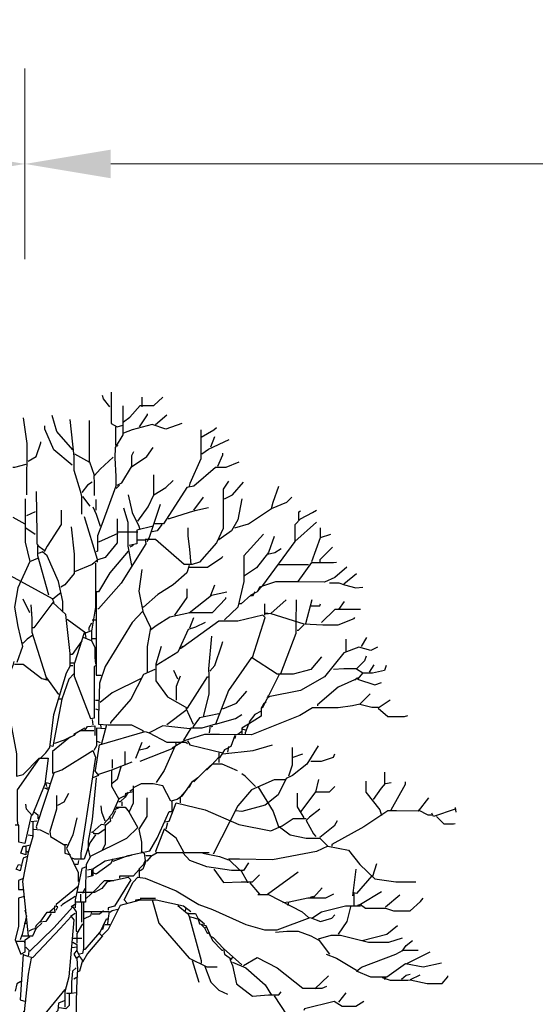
# Model space of a CAD drawing. Header units: metres. Extents: x 184432 to 189351, y 346610 to 348484.
# Tile 54 of 63: x 189159.33 to 189164.75, y 348474.05 to 348484.37. Entities that reach past the tile are written whole.
import ezdxf

# ---------------------------------------------------------------- set-up
doc = ezdxf.new("R2010")
doc.units = ezdxf.units.M
doc.header["$PDMODE"] = 35
doc.header["$PDSIZE"] = 0.075
doc.layers.add('B-ME-GR-BOOM-SD', color=90, linetype='Continuous', lineweight=25)
doc.layers.add('X-XX-AL-DETAIL1-M', color=7, linetype='Continuous', lineweight=18)
doc.styles.add('NLCS-ISO-ANNOTATIEF-T18', font='NLCS-ISO.ttf', dxfattribs={"height": 1.8})
doc.dimstyles.new('NLCS-ANNOTATIEF-T18-PIJL_L2_H0', dxfattribs={"dimtxt": 2.5, "dimasz": 1.8, "dimexe": 2, "dimexo": 2, "dimgap": 0.7, "dimtad": 1, "dimzin": 0, "dimdsep": 46, "dimtxsty": 'NLCS-ISO-ANNOTATIEF-T18', "dimcen": 0, "dimdle": 2, "dimclrd": 256, "dimclre": 256, "dimclrt": 10, "dimaunit": 2, "dimadec": 0, "dimazin": 0, "dimtfac": 1, "dimtdec": 3, "dimtofl": 0, "dimtmove": 0, "dimatfit": 3, "dimfxl": 2, "dimfxlon": 1, "dimtfillclr": 256, "dimtolj": 1, "dimtzin": 0, "dimlwd": -1, "dimlwe": -1, "dimarcsym": 0})

# ---------------------------------------------------------------- blocks, each defined once
blk = doc.blocks.new('*D68')
at = {"layer": 'Defpoints', "color": 0, "transparency": 16777216}
for p in [(189127.833, 348482.859), (189127.833, 348469.357), (189159.389, 348469.173)]:
    blk.add_point(p, dxfattribs=at)
at = {"layer": 'X-XX-AL-DETAIL1-M', "transparency": 16777216}
for p, q in [((189127.833, 348481.859), (189127.833, 348483.859)), ((189159.389, 348481.859), (189159.389, 348483.859)), ((189158.489, 348482.859), (189128.733, 348482.859))]:
    blk.add_line(p, q, dxfattribs=at)
for points in [[(189128.733, 348483.009), (189128.733, 348482.709), (189127.833, 348482.859)], [(189158.489, 348483.009), (189158.489, 348482.709), (189159.389, 348482.859)]]:
    blk.add_solid(points, dxfattribs=at)
at = {"layer": 'X-XX-AL-DETAIL1-M', "color": 10, "transparency": 16777216, "insert": (189143.611, 348483.794), "char_height": 0.9, "attachment_point": 5, "style": 'NLCS-ISO-ANNOTATIEF-T18'}
blk.add_mtext('\\A1;ruigte', dxfattribs=at)
blk = doc.blocks.new('*D69')
at = {"layer": 'Defpoints', "color": 0, "transparency": 16777216}
for p in [(189159.389, 348482.859), (189159.389, 348469.173), (189175.538, 348469.035)]:
    blk.add_point(p, dxfattribs=at)
at = {"layer": 'X-XX-AL-DETAIL1-M', "transparency": 16777216}
for p, q in [((189159.389, 348481.859), (189159.389, 348483.859)), ((189175.538, 348481.859), (189175.538, 348483.859)), ((189174.638, 348482.859), (189160.289, 348482.859))]:
    blk.add_line(p, q, dxfattribs=at)
for points in [[(189160.289, 348483.009), (189160.289, 348482.709), (189159.389, 348482.859)], [(189174.638, 348483.009), (189174.638, 348482.709), (189175.538, 348482.859)]]:
    blk.add_solid(points, dxfattribs=at)
at = {"layer": 'X-XX-AL-DETAIL1-M', "color": 10, "transparency": 16777216, "insert": (189167.463, 348483.659), "char_height": 0.9, "attachment_point": 5, "style": 'NLCS-ISO-ANNOTATIEF-T18'}
blk.add_mtext('\\A1;Bos', dxfattribs=at)
blk = doc.blocks.new('SGR-BOOM_S02_D_ZIJ-D')
at = {"flags": 128}
for points in [[(0.921, 11.283), (0.921, 10.955), (0.984, 10.922), (1.043, 10.938)], [(0.908, 11.132), (0.841, 11.216), (0.832, 11.25)], [(1.051, 10.972), (1.118, 11.023), (1.228, 11.144), (1.37, 11.144), (1.463, 11.233)], [(1.249, 11.132), (1.249, 11.233)], [(1.043, 11.14), (1.043, 10.838), (0.963, 10.703), (0.961, 10.594), (0.972, 10.4), (0.972, 10.299), (0.824, 9.896), (0.778, 9.778), (0.778, 9.618), (0.765, 9.61)], [(1.219, 10.922), (1.303, 11.048), (1.303, 11.056)], [(0, 11.014), (0.038, 10.745), (0.036, 10.543), (0.035, 10.459), (0.035, 10.207)], [(0.521, 10.678), (0.353, 10.871), (0.303, 11.039)], [(0.488, 10.997), (0.53, 10.611), (0.53, 10.468), (0.597, 10.249), (0.61, 10.19), (0.612, 10.106), (0.612, 10.005)], [(0.538, 10.636), (0.694, 10.552), (0.694, 10.989)], [(1.665, 10.955), (1.497, 10.896), (1.354, 10.947), (1.143, 10.888), (1.051, 10.854)], [(1.387, 10.947), (1.505, 11.048)], [(0.513, 10.518), (0.319, 10.678), (0.227, 10.896), (0.227, 10.93)], [(0.967, 10.922), (0.967, 10.728), (0.992, 10.72)], [(1.862, 10.888), (1.862, 10.585), (1.749, 10.325), (1.74, 10.299)], [(1.867, 10.812), (2.001, 10.888), (2.026, 10.913)], [(0.05, 10.56), (0.135, 10.611), (0.185, 10.753), (0.185, 10.762)], [(1.875, 10.636), (1.942, 10.686), (2.161, 10.787)], [(1.967, 10.711), (2.009, 10.821)], [(0.984, 10.308), (1.034, 10.333), (1.135, 10.501), (1.295, 10.611), (1.362, 10.703)], [(1.139, 10.501), (1.139, 10.619), (1.16, 10.661)], [(2.043, 10.51), (2.094, 10.627), (2.094, 10.644)], [(0.942, 10.602), (0.807, 10.476), (0.748, 10.409), (0.698, 10.552)], [(2.262, 10.552), (2.127, 10.493), (2.018, 10.493), (1.791, 10.299), (1.715, 10.283), (1.471, 9.904), (1.379, 9.904)], [(0.025, 10.526), (-0.092, 10.493), (-0.109, 10.493)], [(0.723, 10.342), (0.673, 10.308), (0.614, 10.232)], [(0.74, 10.409), (0.744, 10.325), (0.744, 10.199)], [(2.152, 10.35), (2.098, 10.266), (2.098, 9.854), (2.026, 9.703), (1.85, 9.501), (1.774, 9.476), (1.69, 9.476), (1.387, 9.74), (1.278, 9.74), (1.286, 9.694), (1.026, 9.282), (0.79, 9.013), (0.782, 9.013)], [(1.202, 9.93), (1.312, 10.081), (1.37, 10.207), (1.497, 10.283), (1.572, 10.358)], [(1.37, 10.207), (1.37, 10.417)], [(2.11, 10.165), (2.194, 10.207), (2.312, 10.342)], [(0.135, 10.241), (0.143, 9.803), (0.143, 9.694), (0.16, 9.677)], [(1.009, 10.308), (0.975, 10.274)], [(2.606, 10.064), (2.623, 10.131), (2.682, 10.299)], [(0.021, 10.165), (0.019, 9.862), (0.019, 9.711), (0.067, 9.509), (0.151, 9.543)], [(0.622, 10.19), (0.698, 10.089)], [(0.765, 10.047), (0.765, 10.157)], [(1.101, 10.207), (1.143, 10.022), (1.211, 9.879), (1.219, 9.854)], [(1.791, 10.047), (1.892, 10.182)], [(2.295, 10.165), (2.253, 9.946), (2.186, 9.829), (2.051, 9.736)], [(2.22, 9.862), (2.363, 9.904), (2.606, 10.064), (2.766, 10.131), (2.817, 10.182)], [(0.126, 10.03), (0.034, 9.988)], [(0.399, 10.047), (0.399, 9.896), (0.252, 9.669), (0.219, 9.61)], [(0.731, 10.081), (0.765, 10.005), (0.807, 9.879)], [(1.051, 10.072), (1.097, 9.921), (1.097, 9.669), (1.135, 9.467)], [(1.438, 10.106), (1.32, 9.761), (1.295, 9.719)], [(1.942, 10.072), (1.799, 10.039), (1.74, 10.022), (1.53, 9.955), (1.522, 9.955)], [(2.463, 9.198), (2.489, 9.232), (2.514, 9.257), (2.854, 9.719), (2.854, 9.896), (2.909, 9.955), (3.035, 10.022), (3.077, 10.047)], [(2.892, 9.946), (2.892, 10.03), (2.909, 10.039)], [(-0.109, 9.972), (0.017, 9.904)], [(0.639, 9.98), (0.774, 9.534), (0.774, 9.501)], [(0.984, 9.955), (0.984, 9.703), (0.858, 9.551), (0.782, 9.526), (0.774, 9.534)], [(2.85, 9.719), (3.077, 9.921)], [(0.025, 9.862), (0.126, 9.795)], [(0.504, 9.871), (0.534, 9.585), (0.534, 9.383), (0.437, 9.265), (0.395, 9.24)], [(0.992, 9.82), (1.202, 9.82)], [(1.362, 9.879), (1.19, 9.837), (1.19, 9.694), (1.11, 9.677)], [(1.455, 9.896), (1.404, 9.829), (1.354, 9.82)], [(1.761, 9.476), (1.747, 9.635), (1.731, 9.778), (1.731, 9.862)], [(3.119, 9.761), (3.119, 9.862)], [(0.992, 9.803), (0.79, 9.711)], [(1.278, 9.732), (1.194, 9.732)], [(2.522, 9.795), (2.316, 9.568), (2.316, 9.299), (2.253, 9.03), (2.11, 8.895)], [(2.632, 9.77), (2.573, 9.602), (2.447, 9.442), (2.321, 9.358)], [(3.027, 9.509), (3.119, 9.761), (3.229, 9.795)], [(0.269, 9.156), (0.151, 9.568), (0.151, 9.677), (0.219, 9.627)], [(0.416, 8.988), (0.416, 9.089), (0.37, 9.299), (0.252, 9.568), (0.202, 9.61), (0.16, 9.593)], [(1.101, 9.618), (0.908, 9.391), (0.79, 9.19), (0.765, 9.19)], [(1.152, 9.677), (1.118, 9.66)], [(2.564, 9.585), (2.64, 9.602), (2.707, 9.644)], [(3.245, 9.66), (3.111, 9.526), (3.111, 9.501)], [(0.067, 9.509), (-0.059, 9.232), (-0.092, 9.03), (-0.059, 8.828), (-0.008, 8.618), (-0.067, 8.45)], [(0.782, 9.526), (0.723, 9.476), (0.538, 9.4), (0.53, 9.4)], [(1.74, 9.45), (1.934, 9.45), (2.085, 9.551), (2.094, 9.56)], [(2.884, 9.299), (3.027, 9.497), (3.254, 9.497), (3.287, 9.501)], [(0.757, 9.492), (0.757, 9.03), (0.715, 8.778), (0.715, 8.677), (0.631, 8.71)], [(1.244, 9.425), (1.211, 9.198), (1.253, 8.988)], [(1.74, 9.467), (1.715, 9.391), (1.572, 9.265), (1.412, 9.164), (1.261, 9.03), (1.253, 9.03)], [(3.397, 9.45), (3.271, 9.341), (3.161, 9.291), (2.892, 9.295), (2.648, 9.295), (2.48, 9.24), (2.455, 9.19), (2.388, 9.156), (2.287, 9.064), (2.27, 9.064)], [(2.682, 9.476), (2.993, 9.476)], [(-0.315, 8.736), (-0.315, 9.072), (-0.177, 9.383), (0.303, 9.122), (0.319, 9.08)], [(3.363, 9.274), (3.498, 9.383)], [(1.589, 8.946), (1.719, 9.131), (1.719, 9.223)], [(1.967, 9.156), (2.009, 9.265)], [(3.212, 9.286), (3.313, 9.286), (3.372, 9.265), (3.489, 9.232), (3.565, 9.24)], [(0.067, 8.971), (0, 9.114)], [(0.395, 9.181), (0.311, 9.114)], [(0.765, 9.19), (0.765, 8.593), (0.765, 8.315), (0.816, 8.315)], [(1.337, 8.794), (1.396, 8.837), (1.539, 8.929), (1.749, 8.975), (1.984, 8.975), (2.127, 9.122), (2.127, 9.131)], [(1.74, 8.971), (1.976, 9.156), (2.136, 9.19)], [(2.43, 9.19), (2.405, 9.148), (2.388, 9.148)], [(2.758, 9.106), (2.598, 8.963), (2.943, 8.853), (3.144, 8.845), (3.304, 8.845), (3.472, 8.912), (3.481, 8.921)], [(2.863, 9.106), (2.861, 8.853), (2.861, 8.752), (2.699, 8.332)], [(3.027, 9.106), (2.96, 8.853)], [(3.313, 9.005), (3.372, 9.089)], [(0.08, 9.055), (0.09, 8.912), (0.09, 8.769), (0.21, 8.391), (0.244, 8.282), (0.235, 8.273)], [(0.492, 8.416), (0.492, 8.542), (0.446, 8.954), (0.311, 9.08), (0.109, 8.811), (0.101, 8.811)], [(1.303, 8.349), (1.303, 8.618), (1.337, 8.811), (1.253, 8.988), (1.143, 8.87), (0.858, 8.408), (0.799, 8.231), (0.79, 7.886), (0.79, 7.802), (0.891, 7.794), (1.135, 7.794), (1.253, 7.735), (1.253, 7.727)], [(2.531, 9.064), (2.531, 8.946)], [(3.018, 9.043), (3.111, 9.043), (3.119, 9.064)], [(3.54, 9.005), (3.271, 9.005), (3.128, 8.87)], [(0.462, 8.904), (0.656, 8.761), (0.715, 8.786)], [(0.723, 8.895), (0.765, 8.895)], [(2.405, 8.5), (2.539, 8.921), (2.514, 8.946), (2.253, 8.883), (2.051, 8.883), (1.673, 8.61), (1.665, 8.618)], [(1.749, 8.811), (1.791, 8.921)], [(2.539, 8.971), (2.598, 8.963)], [(2.539, 8.963), (2.573, 8.963)], [(0.715, 8.862), (0.689, 8.811), (0.689, 8.786)], [(1.909, 8.87), (1.808, 8.82), (1.732, 8.794), (1.623, 8.559), (1.396, 8.416)], [(2.943, 8.845), (2.884, 8.786), (2.875, 8.786)], [(0.101, 8.736), (0.042, 8.694), (0, 8.652), (-0.008, 8.652)], [(0.639, 8.761), (0.538, 8.441), (0.496, 8.441)], [(0.614, 8.677), (0.513, 8.534), (0.496, 8.534)], [(0.647, 8.761), (0.656, 8.71)], [(0.715, 8.677), (0.752, 8.61), (0.752, 8.5), (0.757, 8.433)], [(0.723, 8.702), (0.757, 8.702)], [(1.976, 8.727), (1.942, 8.383), (1.946, 8.315), (1.946, 8.122), (1.892, 7.895), (1.892, 7.886)], [(3.388, 8.567), (3.388, 8.694)], [(3.548, 8.618), (3.607, 8.71)], [(1.446, 8.618), (1.391, 8.433), (1.391, 8.256), (1.513, 8.088), (1.724, 7.971), (1.934, 8.298), (1.942, 8.298)], [(1.673, 8.61), (1.648, 8.593)], [(1.959, 8.357), (2.009, 8.416), (2.085, 8.635), (2.094, 8.668)], [(3.716, 8.61), (3.649, 8.576), (3.523, 8.61), (3.363, 8.551), (3.161, 8.298), (2.909, 8.156), (2.573, 8.088), (2.564, 8.097)], [(3.128, 8.509), (3.018, 8.374), (2.833, 8.328), (2.665, 8.328), (2.396, 8.5), (2.152, 8.156), (2.018, 7.802), (1.875, 7.76), (1.757, 7.76), (1.682, 7.634)], [(3.599, 8.517), (3.582, 8.467), (3.498, 8.383), (3.565, 8.34), (3.506, 8.273), (3.691, 8.214), (3.758, 8.24)], [(-0.101, 8.458), (-0.109, 8.416), (-0.181, 8.248), (-0.181, 8.071), (-0.071, 7.491), (-0.071, 7.256), (0, 7.273), (0.168, 7.445), (0.261, 7.445), (0.227, 7.172), (0.092, 6.844), (0.034, 6.911), (0.025, 6.962)], [(-0.092, 8.433), (0, 8.433), (0.193, 8.282), (0.261, 8.265)], [(0.177, 7.441), (0.235, 7.5), (0.277, 7.559), (0.319, 7.903), (0.454, 8.34), (0.496, 8.416), (0.521, 8.416)], [(0.534, 8.441), (0.534, 8.307), (0.706, 7.861), (0.748, 7.87), (0.748, 8.408), (0.757, 8.416)], [(1.379, 8.374), (1.261, 8.324), (1.127, 8.063), (0.916, 7.819), (0.916, 7.811)], [(1.623, 8.273), (1.581, 8.366)], [(3.254, 8.378), (3.363, 8.385), (3.498, 8.385)], [(3.809, 8.416), (3.792, 8.366), (3.666, 8.336), (3.565, 8.336)], [(3.632, 8.349), (3.683, 8.425)], [(0.244, 8.29), (0.37, 8.113)], [(0.53, 8.332), (0.479, 8.273), (0.404, 8.063), (0.37, 8.063)], [(1.236, 8.282), (0.933, 8.13), (0.807, 8.029)], [(1.648, 8.307), (1.606, 8.198), (1.606, 8.055)], [(2.69, 8.332), (2.556, 8.063), (2.506, 7.971)], [(3.506, 8.282), (3.304, 8.189), (3.086, 8.004), (3.086, 7.996)], [(3.506, 8.29), (3.481, 8.265)], [(0.404, 8.063), (0.311, 7.567), (0.286, 7.575)], [(2.094, 7.962), (2.236, 8.021), (2.346, 8.147)], [(2.581, 8.088), (2.556, 8.071)], [(3.641, 8.122), (3.531, 8.013), (3.657, 7.979), (3.725, 7.979)], [(0.757, 8.055), (0.799, 8.055)], [(0.757, 7.962), (0.79, 7.954)], [(3.531, 8.013), (3.456, 7.996), (3.304, 7.975), (3.035, 7.975), (2.901, 7.895), (2.396, 7.689), (2.06, 7.695), (1.9, 7.695), (1.69, 7.626), (1.564, 7.55)], [(1.707, 7.971), (1.782, 7.802)], [(2.548, 8.038), (2.522, 8.013), (2.497, 7.971), (2.497, 7.886), (2.363, 7.802), (2.295, 7.76), (2.295, 7.701)], [(3.851, 8.055), (3.725, 7.971), (3.826, 7.882), (4.002, 7.882), (4.036, 7.895)], [(0.723, 7.853), (0.731, 7.794)], [(1.707, 7.945), (1.505, 7.794)], [(2.051, 7.912), (1.85, 7.87), (1.782, 7.777), (1.782, 7.769)], [(2.018, 7.802), (2.228, 7.861), (2.295, 7.903)], [(2.497, 7.937), (2.43, 7.903), (2.371, 7.828), (2.379, 7.811)], [(0.647, 7.76), (0.563, 7.71)], [(0.647, 7.735), (0.673, 7.777), (0.752, 7.786), (0.752, 7.685)], [(0.858, 7.752), (0.769, 7.76), (0.769, 7.575), (0.74, 7.525)], [(0.807, 7.802), (0.816, 7.769)], [(0.874, 7.794), (0.816, 7.584)], [(1.749, 7.752), (1.463, 7.786), (1.32, 7.71), (1.505, 7.613), (1.707, 7.613), (1.724, 7.601)], [(1.984, 7.777), (1.951, 7.769)], [(1.959, 7.76), (1.951, 7.71)], [(2.295, 7.752), (2.329, 7.744)], [(2.363, 7.802), (2.329, 7.71), (2.329, 7.701)], [(0.496, 7.668), (0.307, 7.517), (0.307, 7.29), (0.404, 7.323), (0.731, 7.525), (0.757, 7.458), (0.605, 6.449), (0.605, 6.39)], [(0.555, 7.71), (0.53, 7.685), (0.429, 7.634), (0.328, 7.601)], [(0.74, 7.731), (0.597, 7.731), (0.53, 7.693), (0.53, 7.685)], [(0.757, 7.315), (0.799, 7.584), (1.278, 7.727), (1.32, 7.71)], [(2.22, 7.685), (2.178, 7.567), (2.11, 7.533), (2.06, 7.449), (2.051, 7.449)], [(2.228, 7.685), (2.22, 7.651)], [(2.295, 7.727), (2.253, 7.693)], [(0.765, 7.626), (0.807, 7.609)], [(1.244, 7.609), (1.177, 7.441)], [(1.219, 7.533), (1.295, 7.55), (1.328, 7.575)], [(1.228, 7.416), (1.572, 7.55), (1.581, 7.542)], [(1.589, 7.567), (1.48, 7.315), (1.396, 7.189)], [(1.597, 7.609), (1.606, 7.575)], [(1.724, 7.626), (1.749, 7.584), (2.094, 7.5)], [(2.094, 7.491), (2.413, 7.525), (2.615, 7.584)], [(2.152, 7.567), (2.144, 7.508)], [(3.094, 7.575), (2.976, 7.382), (2.825, 7.264), (2.758, 7.231), (2.674, 7.062), (2.539, 6.953), (2.295, 6.886), (2.228, 6.894)], [(2.821, 7.559), (2.821, 7.374), (2.783, 7.256)], [(0.168, 7.441), (0.126, 7.382), (-0.063, 7.113), (-0.063, 6.793), (-0.059, 6.743)], [(1.068, 7.382), (1.068, 7.517)], [(2.051, 7.458), (1.976, 7.374), (1.925, 7.323), (1.917, 7.323)], [(2.051, 7.5), (2.051, 7.399)], [(2.833, 7.458), (2.934, 7.491)], [(3.018, 7.416), (3.128, 7.416), (3.254, 7.458), (3.271, 7.491)], [(1.059, 7.046), (1.001, 7.02), (0.929, 7.147), (0.929, 7.323), (1.143, 7.407)], [(1.026, 7.365), (0.984, 7.222), (0.933, 7.18)], [(0.937, 7.34), (0.937, 7.432)], [(1.791, 7.197), (1.917, 7.323), (1.984, 7.386), (2.085, 7.386), (2.245, 7.315)], [(0.319, 7.29), (0.135, 6.726), (0.143, 6.709)], [(0.765, 7.239), (0.723, 6.802), (0.681, 6.575), (0.681, 6.491), (0.698, 6.415), (1.085, 6.608), (1.202, 6.718), (1.11, 6.878), (1.156, 6.978), (1.156, 7.155)], [(0.748, 7.315), (0.79, 7.264), (0.731, 7.239)], [(0.916, 7.315), (0.79, 7.273)], [(1.833, 7.239), (1.766, 7.189), (1.698, 7.096), (1.648, 7.037), (1.648, 6.978)], [(2.438, 7.147), (2.329, 7.256), (2.295, 7.281)], [(3.796, 7.18), (3.796, 7.298)], [(0.269, 7.113), (0.227, 7.13), (0.269, 7.138), (0.277, 7.138)], [(0.235, 7.189), (0.286, 7.18)], [(0.235, 7.18), (0.244, 7.147)], [(1.698, 7.096), (1.665, 7.046), (1.614, 7.012), (1.547, 6.995), (1.463, 7.155), (1.362, 7.176), (1.236, 7.176), (1.16, 7.138)], [(1.766, 7.189), (1.74, 7.138), (1.732, 7.138)], [(2.749, 7.218), (2.632, 7.218), (2.396, 7.113), (2.253, 6.945), (1.993, 6.44)], [(2.463, 7.147), (2.623, 6.886), (2.674, 6.735), (2.8, 6.642), (2.968, 6.608), (3.111, 6.608), (3.195, 6.524), (3.077, 6.466), (2.615, 6.381), (2.27, 6.386), (2.152, 6.386), (2.278, 6.264)], [(2.917, 6.886), (3.069, 7.092), (3.212, 7.092), (3.271, 7.147)], [(3.069, 7.088), (3.102, 7.222)], [(3.594, 7.205), (3.594, 7.088), (3.741, 6.903), (3.758, 6.844)], [(3.674, 7.012), (3.758, 7.13), (3.8, 7.18), (3.859, 7.189)], [(3.859, 6.903), (4.01, 7.172), (4.01, 7.197)], [(0.349, 7.054), (0.349, 6.911), (0.277, 6.676), (0.286, 6.625), (0.437, 6.533), (0.437, 6.449), (0.496, 6.432)], [(0.362, 6.953), (0.429, 6.987), (0.479, 7.079)], [(1.068, 7.037), (1.017, 6.987), (1.001, 6.987)], [(1.101, 7.088), (1.068, 7.037), (1.076, 7.079), (1.152, 7.096)], [(1.152, 7.121), (1.118, 7.096)], [(1.295, 7.029), (1.295, 6.835), (1.211, 6.701), (1.24, 6.566), (1.24, 6.449)], [(2.875, 7.079), (2.875, 6.936), (2.943, 6.819)], [(4.254, 7.029), (4.145, 6.89), (3.918, 6.892), (3.826, 6.892), (3.573, 6.726), (3.237, 6.541), (3.237, 6.524)], [(0.858, 6.785), (0.824, 6.878), (0.816, 6.945)], [(1.001, 7.02), (0.933, 6.861), (0.9, 6.827)], [(1.009, 6.928), (0.958, 6.903)], [(0.975, 6.932), (1.068, 6.932), (1.11, 6.878)], [(1.034, 6.987), (1.034, 6.945)], [(1.48, 6.777), (1.53, 6.785), (1.606, 6.978), (1.909, 6.903), (2.262, 6.751), (2.598, 6.684), (2.716, 6.735), (2.833, 6.814), (2.968, 6.814)], [(1.56, 6.995), (1.56, 6.894)], [(4.532, 6.928), (4.54, 6.878)], [(0.084, 6.844), (0.017, 6.55), (-0.046, 6.566), (-0.046, 6.743), (-0.084, 6.743)], [(0.118, 6.878), (0.151, 6.852), (0.151, 6.81)], [(0.563, 6.819), (0.521, 6.642), (0.454, 6.499), (0.479, 6.449), (0.576, 6.247), (0.576, 6.154)], [(0.849, 6.76), (0.908, 6.827), (0.916, 6.785), (0.866, 6.743), (0.816, 6.751), (0.723, 6.667), (0.715, 6.667)], [(0.967, 6.894), (0.925, 6.81)], [(0.942, 6.365), (1.101, 6.424), (1.328, 6.474), (1.404, 6.608), (1.53, 6.886), (1.564, 6.886)], [(3.111, 6.911), (3.002, 6.827), (2.968, 6.793), (3.044, 6.651), (3.069, 6.625)], [(4.145, 6.903), (4.246, 6.852), (4.288, 6.852)], [(4.532, 6.911), (4.305, 6.835), (4.288, 6.869)], [(4.338, 6.835), (4.414, 6.756), (4.515, 6.756), (4.532, 6.76)], [(0.101, 6.777), (0.101, 6.625), (0.05, 6.457), (0.034, 6.466)], [(0.143, 6.785), (0.084, 6.777)], [(0.858, 6.743), (0.858, 6.541), (0.824, 6.474)], [(1.513, 6.768), (1.497, 6.701)], [(3.111, 6.617), (3.271, 6.743), (3.296, 6.793)], [(0.05, 6.642), (0.092, 6.634)], [(0.109, 6.701), (0.177, 6.693), (0.261, 6.651), (0.269, 6.651)], [(0.757, 6.642), (0.698, 6.558), (0.639, 6.386), (0.538, 6.386), (0.513, 6.398)], [(0.858, 6.701), (0.79, 6.651), (0.74, 6.651), (0.74, 6.667)], [(1.951, 6.453), (1.69, 6.453), (1.606, 6.608), (1.48, 6.701), (1.387, 6.466), (1.404, 6.449)], [(0.076, 6.533), (0.025, 6.524), (0.025, 6.432), (-0.025, 6.449), (0, 6.524), (0.034, 6.524)], [(0.429, 6.541), (0.462, 6.541)], [(3.195, 6.524), (3.414, 6.482), (3.531, 6.331), (3.691, 6.18), (3.91, 6.15), (4.12, 6.15)], [(0.042, 6.415), (0, 6.398), (-0.034, 6.264), (-0.076, 6.281), (-0.05, 6.331), (-0.017, 6.323)], [(0.05, 6.457), (-0.008, 6.154), (0.05, 5.583)], [(0.706, 6.415), (0.66, 6.331), (0.654, 6.121), (0.654, 5.936), (0.555, 5.936)], [(1.135, 6.424), (0.858, 6.365), (0.731, 6.281), (0.731, 6.213), (0.673, 6.196)], [(1.236, 6.474), (1.261, 6.449)], [(1.27, 6.449), (1.278, 6.373), (1.261, 6.339)], [(2.363, 6.348), (2.312, 6.268), (2.186, 6.268), (1.925, 6.306), (1.749, 6.373), (1.673, 6.453), (1.404, 6.453), (1.337, 6.415), (1.295, 6.365), (1.278, 6.373)], [(1.286, 6.424), (1.337, 6.424)], [(1.883, 6.449), (2.06, 6.415), (2.152, 6.381)], [(0.58, 6.373), (0.572, 6.331), (0.538, 6.331)], [(0.664, 6.306), (0.614, 6.289), (0.546, 5.961), (0.546, 5.877)], [(0.942, 6.39), (0.916, 6.339), (0.765, 6.23), (0.74, 6.239)], [(1.211, 6.281), (1.27, 6.339), (1.278, 6.331)], [(1.286, 6.365), (1.253, 6.281), (1.228, 6.264)], [(3.708, 6.339), (3.666, 6.205), (3.666, 6.196)], [(0.731, 6.281), (0.673, 6.272)], [(0.715, 6.272), (0.715, 6.213)], [(0.891, 6.154), (1.101, 6.196), (1.127, 6.171), (0.958, 5.894), (0.891, 5.877), (0.891, 5.852)], [(1.219, 6.196), (1.219, 6.281), (1.152, 6.209), (1.009, 6.209), (1.009, 6.188)], [(1.085, 5.927), (1.059, 5.961), (1.152, 6.146), (1.202, 6.196), (1.278, 6.188), (1.606, 6.054), (1.841, 5.911), (1.984, 5.86), (2.337, 5.7), (2.531, 5.646), (2.665, 5.646), (3.01, 5.776), (3.119, 5.734), (3.237, 5.768), (3.271, 5.801)], [(2.001, 6.281), (2.102, 6.142), (2.287, 6.148), (2.405, 6.148), (2.48, 6.222)], [(2.287, 6.264), (2.354, 6.146), (2.354, 6.138)], [(2.564, 6.02), (2.884, 6.255)], [(3.489, 6.281), (3.456, 6.003)], [(3.657, 6.213), (3.498, 6.028), (3.456, 6.037)], [(-0.008, 6.18), (-0.05, 6.163), (-0.05, 6.07), (0, 6.07)], [(0.58, 6.104), (0.345, 5.911), (0.345, 5.902)], [(0.891, 6.163), (0.824, 6.079), (0.748, 6.037), (0.572, 6.037)], [(0.95, 6.159), (0.849, 6.159), (0.748, 6.054), (0.664, 5.978), (0.656, 5.978)], [(2.379, 6.138), (2.48, 6.02)], [(0.008, 5.995), (-0.05, 5.978), (-0.05, 5.684), (-0.084, 5.541), (-0.025, 5.389), (0.021, 5.415), (0.021, 5.541), (0.067, 5.574)], [(0.546, 5.995), (0.412, 5.911), (0.395, 5.894)], [(0.601, 6.02), (0.601, 5.936)], [(0.647, 6.079), (0.622, 6.028)], [(2.463, 6.016), (2.573, 6.016), (2.926, 5.835), (2.993, 5.776)], [(3.254, 6.02), (3.17, 5.978), (2.985, 5.978), (2.791, 5.936), (2.724, 5.927)], [(3.044, 5.995), (3.01, 5.986)], [(3.136, 6.087), (3.044, 5.986), (3.044, 5.978)], [(3.468, 6.028), (3.468, 5.902)], [(3.758, 6.045), (3.54, 5.911), (3.506, 5.902)], [(3.8, 5.885), (3.952, 6.012)], [(0.345, 5.852), (0.362, 5.885), (0.328, 5.894), (0.328, 5.877)], [(0.555, 5.919), (0.504, 5.885)], [(0.631, 5.936), (0.631, 5.448), (0.622, 5.398), (0.589, 5.389)], [(0.61, 5.927), (0.61, 5.726)], [(1.211, 5.953), (1.017, 5.902), (0.891, 5.65), (0.824, 5.583), (0.799, 5.608), (0.874, 5.759), (0.883, 5.759)], [(1.757, 5.835), (1.682, 5.894), (1.396, 5.957), (1.177, 5.957), (1.177, 5.944)], [(1.236, 5.961), (1.202, 5.961)], [(1.228, 5.978), (1.362, 5.978), (1.387, 5.978)], [(1.354, 5.961), (1.421, 5.717), (1.74, 5.347), (1.925, 5.259), (2.035, 5.259)], [(1.623, 5.902), (1.724, 5.818), (1.808, 5.818), (1.833, 5.768), (1.85, 5.709), (1.917, 5.692), (1.984, 5.532), (2.085, 5.431), (2.094, 5.431)], [(2.783, 5.936), (2.775, 5.902)], [(3.027, 5.768), (3.128, 5.835), (3.38, 5.898), (3.54, 5.898)], [(3.439, 5.902), (3.397, 5.734), (3.304, 5.6)], [(3.54, 5.911), (3.59, 5.873), (3.8, 5.873), (3.884, 5.843), (4.061, 5.843), (4.17, 5.944), (4.195, 5.978)], [(0.034, 5.793), (-0.017, 5.583), (0.101, 5.583), (0.135, 5.658)], [(0.017, 5.852), (0.025, 5.81)], [(0.025, 5.465), (0.067, 5.423), (0.319, 5.667), (0.521, 5.885), (0.555, 5.835), (0.555, 5.633), (0.572, 5.625)], [(0.059, 5.364), (0.101, 5.356), (0.387, 5.658), (0.504, 5.785), (0.53, 5.751), (0.479, 5.154), (0.437, 4.994), (0.437, 4.834)], [(0.294, 5.818), (0.235, 5.734), (0.177, 5.726), (0.252, 5.831), (0.336, 5.831), (0.328, 5.877), (0.277, 5.835), (0.277, 5.827)], [(0.546, 5.818), (0.496, 5.785)], [(0.639, 5.839), (0.9, 5.839), (0.891, 5.768), (0.883, 5.709)], [(0.715, 5.835), (0.706, 5.793), (0.639, 5.759)], [(0.841, 5.843), (0.799, 5.81), (0.723, 5.81)], [(0.992, 5.86), (0.933, 5.843), (0.908, 5.827)], [(1.707, 5.877), (1.698, 5.843)], [(1.724, 5.827), (1.74, 5.785), (1.782, 5.776), (1.824, 5.759)], [(1.74, 5.785), (1.867, 5.322), (1.867, 5.297)], [(0.008, 5.717), (0.042, 5.717)], [(0.193, 5.717), (0.135, 5.658), (0.092, 5.65), (0.059, 5.633)], [(0.177, 5.734), (0.135, 5.692), (0.126, 5.667)], [(0.622, 5.709), (0.563, 5.608), (0.563, 5.507)], [(0.849, 5.709), (0.832, 5.65), (0.816, 5.65)], [(0.858, 5.7), (0.908, 5.7)], [(1.833, 5.768), (1.9, 5.709)], [(1.867, 5.7), (1.9, 5.667), (1.925, 5.675)], [(3.556, 5.532), (3.817, 5.6), (3.926, 5.692)], [(-0.017, 5.591), (-0.034, 5.541)], [(0.832, 5.583), (0.673, 5.398), (0.622, 5.305)], [(0.799, 5.616), (0.647, 5.44), (0.631, 5.44)], [(1.9, 5.667), (1.925, 5.616), (1.942, 5.608)], [(1.951, 5.616), (1.959, 5.583), (1.993, 5.566), (2.102, 5.448), (2.11, 5.389), (2.186, 5.339), (2.203, 5.364)], [(2.648, 5.621), (2.766, 5.631), (2.884, 5.631), (3.018, 5.583), (3.094, 5.541)], [(3.977, 5.558), (3.834, 5.511), (3.624, 5.511), (3.329, 5.587), (3.229, 5.587), (3.094, 5.549), (3.212, 5.389)], [(-0.076, 5.528), (0.008, 5.528), (0.017, 5.507)], [(0.521, 5.558), (0.614, 5.558)], [(0.521, 5.515), (0.563, 5.49), (0.563, 5.431)], [(3.977, 5.423), (4.019, 5.482), (4.086, 5.532)], [(0, 5.389), (-0.034, 4.91), (0.025, 4.893)], [(0.059, 5.423), (0.05, 5.364), (0.008, 5.381)], [(0.563, 5.465), (0.513, 5.457)], [(0.563, 5.431), (0.53, 5.389), (0.555, 5.347), (0.589, 5.373), (0.563, 5.431)], [(2.102, 5.448), (2.295, 5.28)], [(3.178, 5.389), (3.287, 5.347), (3.498, 5.221)], [(4.389, 5.297), (4.195, 5.255), (4.01, 5.288), (3.817, 5.15), (3.649, 5.15), (3.498, 5.213), (3.548, 5.255), (3.91, 5.389), (3.985, 5.431), (4.145, 5.431)], [(4.019, 5.288), (4.271, 5.415)], [(0.084, 5.347), (0.05, 5.179), (0.008, 4.784), (0, 4.784)], [(0.563, 5.347), (0.568, 5.23), (0.561, 5.129), (0.554, 4.902), (0.554, 4.28), (0.513, 4.044), (0.513, 3.872), (0.614, 3.872), (0.858, 4.002), (1.286, 4.12), (1.656, 4.2), (1.782, 4.2)], [(0.589, 5.364), (0.622, 5.322), (0.589, 5.213), (0.58, 5.204)], [(1.774, 5.322), (1.841, 5.095)], [(1.9, 5.272), (1.967, 5.095), (2.051, 5.011), (2.144, 4.969)], [(2.169, 5.339), (2.194, 5.272), (2.236, 5.078), (2.405, 4.948), (2.573, 4.963), (2.682, 4.963), (2.707, 4.994)], [(2.194, 5.305), (2.337, 5.246), (2.539, 5.07), (2.606, 4.961)], [(2.312, 5.272), (2.455, 5.356), (2.665, 5.246), (2.934, 5.032), (3.136, 5.032), (3.187, 5.053)], [(0.555, 5.246), (0.517, 5.213), (0.507, 5.095), (0.507, 4.986)], [(3.968, 5.129), (4.019, 5.171), (4.061, 5.179)], [(4.162, 5.171), (4.061, 5.12), (4.237, 5.082), (4.397, 5.082), (4.456, 5.154), (4.456, 5.162)], [(-0.025, 5.103), (-0.067, 5.078), (-0.084, 5.003)], [(0.572, 5.154), (0.53, 5.129)], [(3.06, 5.028), (3.203, 5.162)], [(3.767, 5.146), (3.851, 5.116), (4.036, 5.116), (4.061, 5.12)], [(3.8, 5.154), (3.792, 5.12)], [(0.437, 5.019), (0.244, 4.784), (0.101, 4.599), (0.017, 4.557)], [(0.483, 4.977), (0.483, 4.851), (0.446, 4.818), (0.378, 4.826)], [(0.555, 4.986), (0.504, 4.977), (0.454, 4.977)], [(3.313, 4.885), (3.388, 4.986)], [(0.429, 4.902), (0.37, 4.876), (0.362, 4.801), (0.235, 4.675)], [(2.632, 4.952), (2.766, 4.75), (2.85, 4.591), (2.976, 4.511), (3.094, 4.511)], [(3.573, 4.893), (3.489, 4.843), (3.346, 4.843), (3.262, 4.893), (2.951, 4.818), (2.943, 4.801)]]:
    blk.add_lwpolyline(points, dxfattribs=at)

msp = doc.modelspace()

# ---------------------------------------------------------------- block references
at = {"layer": 'B-ME-GR-BOOM-SD'}
msp.add_blockref('SGR-BOOM_S02_D_ZIJ-D', (189159.372, 348469.181), dxfattribs=at)

# ---------------------------------------------------------------- dimensions: what is measured, and where the dimension line sits
at = {"layer": 'X-XX-AL-DETAIL1-M'}
for base, p1, p2, text, picture, middle in [((189127.833, 348482.859), (189159.389, 348469.173), (189127.833, 348469.357), 'ruigte', '*D68', (189143.611, 348482.859)), ((189159.389, 348482.859), (189175.538, 348469.035), (189159.389, 348469.173), 'Bos', '*D69', (189167.463, 348482.859))]:
    dim = msp.add_linear_dim(base=base, p1=p1, p2=p2, text=text, dimstyle='NLCS-ANNOTATIEF-T18-PIJL_L2_H0', dxfattribs=at)
    dim.commit()
    dim.dimension.update_dxf_attribs({"geometry": picture, "text_midpoint": middle, "dimtype": 160})

doc.saveas('drawing.dxf')
